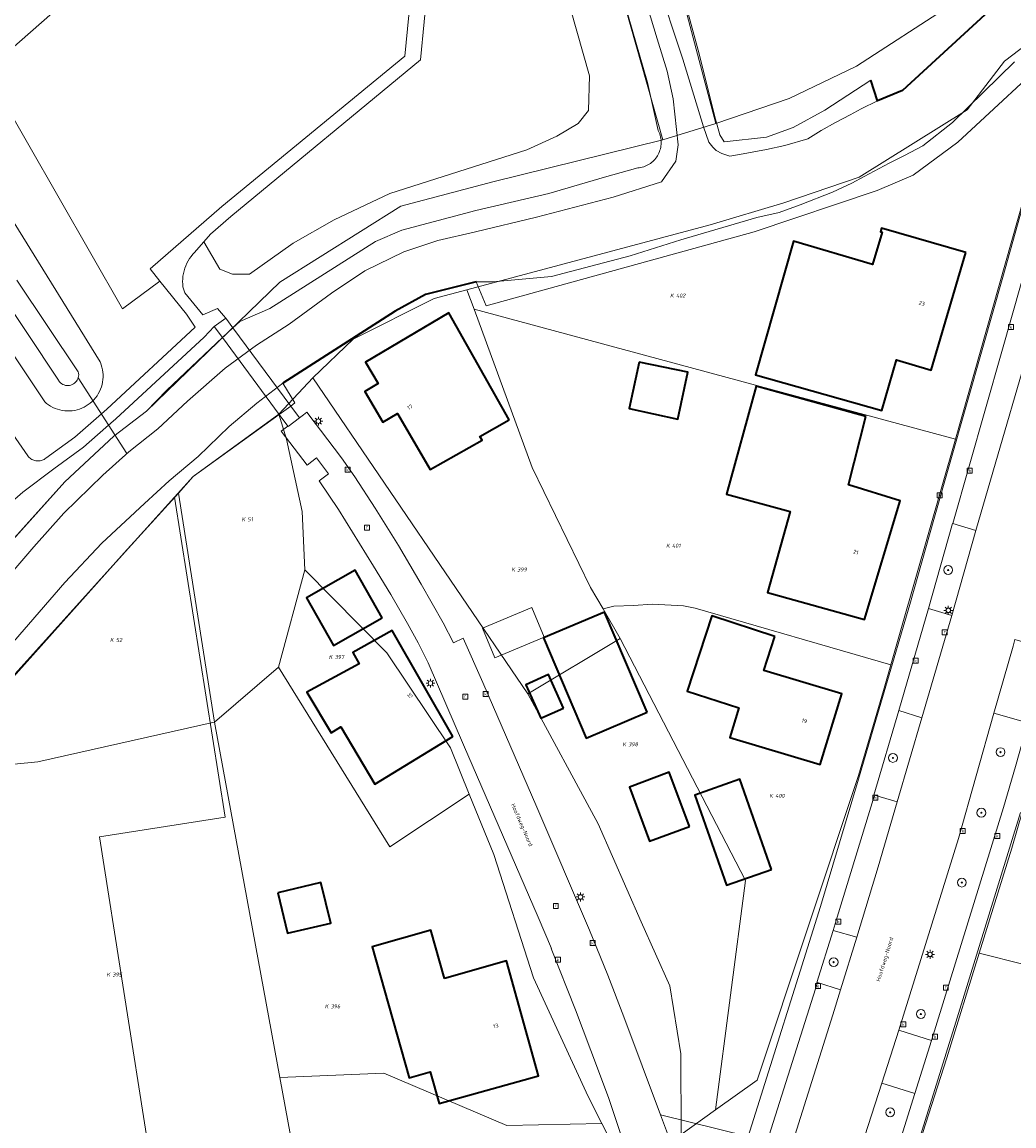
# Model space of a CAD drawing. Header units: metres. Extents: x 250001 to 257773, y 598992 to 609118.
# Tile 174 of 256: x 251457 to 251546, y 601649 to 601749. Entities that reach past the tile are written whole.
import ezdxf
from ezdxf.enums import TextEntityAlignment as Align
from ezdxf.lldxf.tags import DXFTag

# ---------------------------------------------------------------- set-up
doc = ezdxf.new("R2010")
doc.units = ezdxf.units.M
for name, color, linetype, lineweight in [('B-WE-GK-BESCHOEIING-G', 252, 'GK-BESCHOEIING', 35), ('B-WE-GK-KADEMUUR-G', 252, 'Continuous', 35), ('B-WE-GR-BOOM-S', 252, 'Continuous', 25), ('B-WE-GR-BOS_LOOF-GV', 252, 'Continuous', 13), ('B-WE-GR-GROENVOORZIENING-GV', 252, 'Continuous', 18), ('B-WE-KG-GRENS_PERCEEL-G', 150, 'KG-PERCEEL', 18), ('B-WE-KG-GRENS_PERCEEL-S', 150, 'Continuous', 25), ('B-WE-KL-ET_LS_OV_LICHTMAST-S', 252, 'Continuous', 25), ('B-WE-KW-KUNSTWERK_DEK-GV', 252, 'Continuous', 18), ('B-WE-KW-KUNSTWERK_DUIKER-G', 252, 'Continuous', 18), ('B-WE-OG-BEBOUWING-GV', 1, 'Continuous', 35), ('B-WE-OG-BEBOUWING-T18', 7, 'Continuous', 18), ('B-WE-OG-BEBOUWING_OVERBOUWING-GV', 1, 'Continuous', 18), ('B-WE-OG-TERREIN_ERF-GV', 7, 'Continuous', 18), ('B-WE-OG-TOPOGRAFIE-T18', 2, 'Continuous', 18), ('B-WE-OG-WATER-GV', 252, 'Continuous', 18), ('B-WE-OG-WATER_SLOOT-GV', 252, 'Continuous', 18), ('B-WE-RI-GWA_KOLK-S', 252, 'Continuous', 25), ('B-WE-RI-GWA_RIOOLPUT-S', 252, 'Continuous', 25), ('B-WE-VH-VERHARDING_GESLOTEN-GV', 252, 'Continuous', 18), ('B-WE-VH-VERHARDING_HALFVERHARDING-GV', 252, 'Continuous', 18), ('B-WE-VH-VERHARDING_OPEN-GV', 252, 'Continuous', 18), ('X-XX-AL-REFERENTIE-G', 7, 'Continuous', 18)]:
    doc.layers.add(name, color=color, linetype=linetype, lineweight=lineweight)
doc.styles.add('NLCS-ISO', font='NLCS-ISO.ttf')
doc.styles.add('NLCS-ISO-ANNOTATIEF-T18', font='NLCS-ISO.ttf', dxfattribs={"height": 1.8})
doc.styles.get("Standard").update_dxf_attribs({"font": 'NLCS-ISO.ttf'})
doc.linetypes.add('GK-BESCHOEIING', pattern='A,30,-5,[1,NLCS.SHX,S=1,R=0,X=0,Y=0],-5', length=40)
tags = doc.linetypes.add('KG-PERCEEL', pattern='A,5.5,-2,["P",Standard,S=1.8,R=0,X=-0.5,Y=-0.9],-2,5.5,-2,[5,NLCS.SHX,S=0.75,R=0,X=0,Y=0],-2', length=19).pattern_tags.tags
tags[6] = DXFTag(74, 10)

# ---------------------------------------------------------------- blocks, each defined once
blk = doc.blocks.new('SKG-PERCEELNUMMER-SO')
at = {"style": 'NLCS-ISO', "oblique": 10, "flags": 1}
blk.add_attdef('GEMEENTECODE', text='', height=1.8, dxfattribs=at).set_placement((0, 2.55), align=Align.MIDDLE_CENTER)
at = {"style": 'NLCS-ISO', "oblique": 10}
blk.add_attdef('SECTIE', text='', height=1.8, dxfattribs=at).set_placement((-0.5, 0), align=Align.MIDDLE_RIGHT)
blk.add_attdef('PERCEELNUMMER', text='', height=1.8, dxfattribs=at).set_placement((0.5, 0), align=Align.MIDDLE_LEFT)
blk = doc.blocks.new('BS2021-132-Xref-KAD-20210617')
at = {"layer": 'B-WE-KG-GRENS_PERCEEL-G', "flags": 128}
for points in [[(251501.779, 601784.016), (251514.782, 601738.077)], [(251507.412, 601783.37), (251508.76, 601780.44), (251519.574, 601739.529)], [(251519.574, 601739.529), (251526.179, 601741.798), (251532.244, 601744.704), (251540.696, 601750.161), (251551.5, 601756.74)], [(251497.142, 601724.56), (251519.056, 601730.397), (251525.687, 601732.382), (251532.49, 601734.697), (251542.224, 601740.756), (251545.586, 601745.139), (251548.982, 601747.724)], [(251549.602, 601740.862), (251541.177, 601711.088)], [(251514.782, 601738.077), (251519.574, 601739.529)], [(251514.782, 601738.077), (251499.475, 601734.269), (251491.175, 601732.079), (251480.281, 601725.231), (251468.27, 601713.63), (251465.33, 601711.38), (251460.9, 601707.26), (251447.598, 601692.46), (251423.683, 601666.197), (251408.04, 601648.37), (251400.89, 601641.58), (251384.463, 601628.287), (251377.597, 601622.276), (251376.31, 601620.81), (251367.75, 601614.5), (251348.007, 601602.527), (251333.368, 601593.377), (251319.681, 601586.963), (251314.516, 601584.542), (251306.906, 601580.859), (251299.155, 601576.901), (251292.933, 601573.522), (251287.83, 601571.57), (251284.842, 601570.544), (251280.81, 601569.16), (251274.7, 601565.85), (251268.25, 601561.7), (251264.64, 601559.95), (251259.51, 601557.82), (251253.64, 601555.86), (251248.59, 601554.55), (251243.918, 601552.512), (251238.63, 601549.68), (251229.77, 601543.39), (251225.7, 601541.12), (251220.769, 601538.867), (251214.379, 601535.76), (251206.436, 601532.745), (251199.196, 601530.535), (251203.1, 601522.77)], [(251483.261, 601716.639), (251486.876, 601720.1), (251494.188, 601723.773), (251497.142, 601724.56)], [(251497.783, 601722.816), (251497.142, 601724.56)], [(251509.429, 601695.829), (251508.265, 601697.739), (251503.025, 601708.558), (251497.783, 601722.816)], [(251541.177, 601711.088), (251497.783, 601722.816)], [(251480.193, 601713.353), (251483.261, 601716.639)], [(251483.261, 601716.639), (251502.624, 601688.156)], [(251471.147, 601706.246), (251472.46, 601707.74), (251480.193, 601713.353)], [(251482.518, 601699.344), (251482.287, 601704.58), (251480.887, 601711.114), (251480.193, 601713.353)], [(251541.177, 601711.088), (251536.303, 601694.144), (251535.353, 601690.785)], [(251445.995, 601678.233), (251466.261, 601700.872), (251471.147, 601706.246)], [(251471.147, 601706.246), (251474.389, 601685.61)], [(251480.142, 601690.562), (251482.518, 601699.344)], [(251482.518, 601699.344), (251489.916, 601691.86), (251495.659, 601683.308), (251497.349, 601679.129)], [(251535.353, 601690.785), (251517.704, 601695.882), (251516.642, 601696.092), (251513.869, 601696.236), (251512.164, 601696.115), (251510.378, 601696.07), (251509.429, 601695.829)], [(251552.599, 601696.243), (251546.258, 601674.252), (251543.318, 601664.805)], [(251510.936, 601693.155), (251509.429, 601695.829)], [(251502.624, 601688.156), (251510.936, 601693.155)], [(251510.936, 601693.155), (251522.248, 601671.346), (251519.542, 601650.674)], [(251474.389, 601685.61), (251480.142, 601690.562)], [(251480.142, 601690.562), (251490.188, 601674.365), (251497.349, 601679.129)], [(251535.353, 601690.785), (251534.693, 601688.452), (251532.418, 601680.816), (251523.295, 601653.371)], [(251502.624, 601688.156), (251508.964, 601676.441), (251512.829, 601667.608), (251515.417, 601661.852), (251516.417, 601655.738), (251516.456, 601648.456), (251519.542, 601650.674)], [(251445.995, 601678.233), (251450.203, 601680.147), (251453.879, 601681.587), (251458.473, 601682.021), (251474.373, 601685.596), (251474.389, 601685.61)], [(251474.389, 601685.61), (251480.272, 601653.607)], [(251497.349, 601679.129), (251499.551, 601673.682), (251503.135, 601662.577), (251508.051, 601651.885), (251509.289, 601649.471)], [(251543.318, 601664.805), (251540.386, 601655.378), (251538.211, 601648.555)], [(251576.703, 601656.522), (251551.426, 601662.75), (251543.318, 601664.805)], [(251480.272, 601653.607), (251489.639, 601653.998), (251500.722, 601649.288), (251509.289, 601649.471)], [(251480.272, 601653.607), (251481.233, 601648.379)], [(251519.542, 601650.674), (251523.295, 601653.371)], [(251509.289, 601649.471), (251512.786, 601642.659)]]:
    blk.add_lwpolyline(points, dxfattribs=at)
at = {"layer": 'B-WE-KG-GRENS_PERCEEL-S', "xscale": 0.2, "yscale": 0.2, "zscale": 0.2}
for p, values in [((251515.879, 601724.035), {'PERCEELNUMMER': '402', 'SECTIE': 'K'}), ((251477.261, 601703.88), {'PERCEELNUMMER': '51', 'SECTIE': 'K'}), ((251515.521, 601701.502), {'PERCEELNUMMER': '401', 'SECTIE': 'K'}), ((251501.573, 601699.357), {'PERCEELNUMMER': '399', 'SECTIE': 'K'}), ((251465.405, 601693.005), {'PERCEELNUMMER': '52', 'SECTIE': 'K'}), ((251485.125, 601691.485), {'PERCEELNUMMER': '397', 'SECTIE': 'K'}), ((251511.587, 601683.619), {'PERCEELNUMMER': '398', 'SECTIE': 'K'}), ((251524.82, 601678.97), {'PERCEELNUMMER': '400', 'SECTIE': 'K'}), ((251465.091, 601662.875), {'PERCEELNUMMER': '395', 'SECTIE': 'K'}), ((251484.763, 601660.014), {'PERCEELNUMMER': '396', 'SECTIE': 'K'})]:
    blk.add_blockref('SKG-PERCEELNUMMER-SO', p, dxfattribs=at).add_auto_attribs(values)
blk = doc.blocks.new('SKL-ET_OV_LICHTMAST-SO')
at = {"color": 0, "linetype": 'ByBlock', "lineweight": 18}
for points in [[(-1.25, 0), (-2, 0)], [(-1.41, 1.41), (-0.88, 0.88)], [(0, 2), (0, 1.25)], [(0.88, 0.88), (1.41, 1.41)], [(2, 0), (1.25, 0)], [(-1.41, -1.41), (-0.88, -0.88)], [(0, -1.25), (0, -2)], [(0.88, -0.88), (1.41, -1.41)]]:
    blk.add_lwpolyline(points, dxfattribs=at)
blk.add_circle((0, 0), 1, dxfattribs=at)
blk = doc.blocks.new('SRI-KOLK-SO')
at = {"color": 0, "linetype": 'ByBlock', "lineweight": 18}
blk.add_lwpolyline([(-1.125, -1.125), (1.125, -1.125), (1.125, 1.125), (-1.125, 1.125)], close=True, dxfattribs=at)
at = {"color": 0, "linetype": 'ByBlock', "lineweight": 18, "style": 'NLCS-ISO'}
blk.add_text('k', height=1.5, dxfattribs=at).set_placement((0, 0), align=Align.MIDDLE_CENTER)
blk = doc.blocks.new('SRI-PUT_INSPECTIEPUT_RIOOLPUT-SO')
at = {"color": 0, "linetype": 'ByBlock', "lineweight": 18}
blk.add_lwpolyline([(-1.12, -1.12), (1.12, -1.12), (1.12, 1.12), (-1.12, 1.12)], close=True, dxfattribs=at)
at = {"color": 0, "linetype": 'ByBlock', "lineweight": 18, "style": 'NLCS-ISO'}
blk.add_text('r', height=1.5, dxfattribs=at).set_placement((0, 0.28), align=Align.MIDDLE_CENTER)
blk = doc.blocks.new('SGR-BOOM_01-SO')
at = {"linetype": 'ByBlock', "lineweight": 18}
h = blk.add_hatch(color=0, dxfattribs=at)
h.dxf.hatch_style = 1
edge = h.paths.add_edge_path()
edge.add_arc((0, 0), 0.25, 0, 360)
at = {"color": 0, "linetype": 'ByBlock', "lineweight": 18}
for radius in [2, 0.25]:
    blk.add_circle((0, 0), radius, dxfattribs=at)
blk = doc.blocks.new('BS2021-132-Xref-BGT-GRIJS-20210617-aangepast')
at = {"layer": 'B-WE-GK-BESCHOEIING-G', "flags": 128}
for points in [[(251631.663, 601768.036), (251629.91, 601768.069), (251628, 601768), (251622.01, 601767.489), (251618.339, 601767.209), (251617.279, 601767.056), (251615.723, 601766.831), (251599.309, 601764.459), (251599.299, 601764.459), (251595.709, 601763.92), (251585.619, 601761.939), (251573.29, 601757.959), (251565.669, 601755.58), (251556.086, 601755.414), (251551.589, 601756.5), (251536.39, 601742.52)], [(251497.97, 601725.28), (251493.399, 601724.14), (251490.679, 601722.63), (251480.559, 601716.15)]]:
    blk.add_lwpolyline(points, dxfattribs=at)
at = {"layer": 'B-WE-GK-KADEMUUR-G', "flags": 128}
blk.add_lwpolyline([(251536.39, 601742.52), (251534.132, 601741.582), (251533.537, 601743.447)], dxfattribs=at)
at = {"layer": 'B-WE-GR-BOS_LOOF-GV', "flags": 128}
for points in [[(251508.17, 601743.819), (251498.989, 601776.27), (251495.387, 601772.43), (251494.269, 601758.989), (251492.94, 601745.26), (251475.846, 601731.144), (251474.02, 601729.558), (251473.433, 601728.885), (251474.859, 601726.42), (251476.01, 601725.949), (251477.549, 601725.969), (251481.48, 601728.76), (251485.16, 601730.869), (251490.2, 601733.219), (251502.54, 601737.15), (251505.23, 601738.39), (251507.16, 601739.55), (251508.1, 601740.709)], [(251492.51, 601755.479), (251493.967, 601769.703), (251491.66, 601768.05), (251478.619, 601751.959), (251472.309, 601754.51), (251467.51, 601756.64), (251461.019, 601750.599), (251455.579, 601745.81), (251454.863, 601744.951), (251454.536, 601743.882), (251454.649, 601742.77), (251466.109, 601722.829), (251469.466, 601725.339), (251468.589, 601726.43), (251475.059, 601732.05), (251491.54, 601745.599)]]:
    blk.add_lwpolyline(points, close=True, dxfattribs=at)
at = {"layer": 'B-WE-GR-GROENVOORZIENING-GV', "flags": 128}
for points in [[(251456.32, 601730.579), (251464.07, 601718.071), (251464.099, 601718.003), (251464.179, 601717.794), (251464.244, 601717.579), (251464.293, 601717.36), (251464.326, 601717.139), (251464.344, 601716.915), (251464.345, 601716.691), (251464.331, 601716.467), (251464.301, 601716.245), (251464.255, 601716.025), (251464.193, 601715.81), (251464.116, 601715.599), (251464.024, 601715.394), (251463.918, 601715.197), (251463.799, 601715.007), (251463.666, 601714.827), (251463.52, 601714.656), (251463.363, 601714.497), (251463.194, 601714.348), (251463.016, 601714.213), (251462.828, 601714.09), (251462.632, 601713.981), (251462.429, 601713.886), (251462.22, 601713.806), (251462.005, 601713.742), (251461.786, 601713.692), (251461.565, 601713.658), (251461.341, 601713.641), (251461.117, 601713.639), (251460.893, 601713.653), (251460.671, 601713.683), (251460.451, 601713.729), (251460.236, 601713.79), (251460.025, 601713.867), (251459.82, 601713.958), (251459.622, 601714.064), (251459.433, 601714.184), (251459.252, 601714.317), (251459.082, 601714.462), (251441.76, 601740.4)], [(251450.637, 601719.579), (251457.565, 601709.596), (251457.626, 601709.522), (251457.692, 601709.454), (251457.764, 601709.391), (251457.842, 601709.334), (251457.923, 601709.284), (251458.009, 601709.242), (251458.097, 601709.206), (251458.189, 601709.178), (251458.282, 601709.158), (251458.377, 601709.145), (251458.473, 601709.141), (251458.568, 601709.144), (251458.663, 601709.156), (251458.756, 601709.175), (251458.848, 601709.203), (251458.937, 601709.237), (251459.023, 601709.279), (251459.105, 601709.328), (251459.183, 601709.384), (251459.19, 601709.39), (251461.79, 601711.29), (251464.69, 601713.8), (251472.649, 601721.18), (251471.869, 601722.349), (251469.466, 601725.339), (251466.109, 601722.829), (251454.649, 601742.77)], [(251455.579, 601745.81), (251461.019, 601750.599)], [(251498.989, 601776.27), (251508.17, 601743.819), (251508.1, 601740.709), (251507.16, 601739.55), (251505.23, 601738.39), (251502.54, 601737.15), (251490.2, 601733.219), (251485.16, 601730.869), (251481.48, 601728.76), (251477.549, 601725.969), (251476.01, 601725.949), (251474.859, 601726.42), (251473.433, 601728.885), (251472.551, 601727.874), (251472.443, 601727.756), (251472.288, 601727.568), (251472.145, 601727.37), (251472.016, 601727.163), (251471.901, 601726.948), (251471.8, 601726.726), (251471.714, 601726.498), (251471.642, 601726.264), (251471.587, 601726.027), (251471.547, 601725.786), (251471.523, 601725.543), (251471.514, 601725.299), (251471.522, 601725.056), (251471.546, 601724.813), (251471.716, 601724.296), (251473.339, 601722.31), (251474.67, 601722.88), (251475.19, 601722.25), (251475.399, 601722.01), (251476.047, 601721.132), (251476.66, 601721.709), (251479.39, 601722.859), (251488.899, 601728.92), (251491.26, 601729.92), (251497.95, 601731.709), (251504.51, 601733.239), (251509.54, 601734.699), (251512.54, 601735.53), (251512.675, 601735.545), (251512.808, 601735.569), (251512.94, 601735.6), (251513.07, 601735.639), (251513.197, 601735.685), (251513.322, 601735.739), (251513.443, 601735.8), (251513.56, 601735.868), (251513.673, 601735.943), (251513.781, 601736.025), (251513.885, 601736.113), (251513.983, 601736.206), (251514.075, 601736.306), (251514.161, 601736.41), (251514.241, 601736.52), (251514.315, 601736.634), (251514.381, 601736.752), (251514.441, 601736.874), (251514.493, 601736.999), (251514.537, 601737.127), (251514.574, 601737.257), (251514.604, 601737.389), (251514.625, 601737.523), (251514.639, 601737.658), (251514.644, 601737.794), (251514.642, 601737.929), (251514.631, 601738.064), (251514.613, 601738.199), (251514.587, 601738.332), (251514.553, 601738.463), (251514.511, 601738.592), (251514.462, 601738.718), (251514.405, 601738.841), (251514.38, 601738.89), (251513.399, 601743.219), (251502.2, 601781.959)], [(251449.589, 601694.729), (251460.899, 601707.26), (251465.329, 601711.38), (251468.269, 601713.63), (251470.083, 601715.508), (251475.11, 601720.248), (251476.047, 601721.132), (251475.399, 601722.01), (251474.37, 601721.249), (251473.465, 601720.3), (251465.505, 601712.92), (251464.609, 601712.143), (251462.575, 601710.382), (251459.898, 601708.421), (251457.108, 601706.325), (251451.488, 601701.425)], [(251468.407, 601647.421), (251464.022, 601675.293), (251475.358, 601677.062), (251470.788, 601705.888), (251444.48, 601676.739), (251433.989, 601664.989), (251428.269, 601658.699), (251420.239, 601649.479), (251414.779, 601643.069)]]:
    blk.add_lwpolyline(points, dxfattribs=at)
for points in [[(251540.92, 601703.5), (251540.897, 601703.506), (251538.748, 601695.84), (251540.83, 601695.219), (251543.009, 601702.883)], [(251538.135, 601686.012), (251536.049, 601686.649), (251533.803, 601679.035), (251533.859, 601679.02), (251535.917, 601678.436)], [(251547.681, 601685.539), (251544.628, 601686.411), (251541.429, 601675.13), (251536.06, 601657.85), (251539, 601656.936), (251545.506, 601677.917), (251546.571, 601681.629)], [(251532.266, 601666.251), (251530.149, 601666.853), (251528.676, 601662.17), (251528.739, 601662.15), (251530.808, 601661.488)], [(251537.51, 601652.163), (251534.525, 601653.092), (251530.829, 601641.64), (251530.041, 601639.051), (251534.301, 601641.887)], [(251522.497, 601648.281), (251514.588, 601650.248), (251514.591, 601650.241), (251518.104, 601640.87), (251517.73, 601640.729), (251518.529, 601639.81), (251518.663, 601639.675), (251518.802, 601639.546), (251518.947, 601639.422), (251519.097, 601639.305), (251519.251, 601639.195), (251519.411, 601639.091), (251519.574, 601638.993), (251519.601, 601638.978), (251522.524, 601648.274)]]:
    blk.add_lwpolyline(points, close=True, dxfattribs=at)
at = {"layer": 'B-WE-KW-KUNSTWERK_DEK-GV', "flags": 128}
blk.add_lwpolyline([(251482.049, 601713.01), (251482.042, 601713.019), (251481.257, 601714.083), (251476.048, 601721.132), (251475.399, 601722.01), (251474.37, 601721.249), (251475.11, 601720.248), (251480.218, 601713.334), (251481.008, 601712.265), (251481.02, 601712.249)], close=True, dxfattribs=at)
at = {"layer": 'B-WE-KW-KUNSTWERK_DUIKER-G', "flags": 128}
blk.add_lwpolyline([(251462.108, 601716.636), (251466.496, 601709.808)], dxfattribs=at)
at = {"layer": 'B-WE-OG-BEBOUWING-GV', "flags": 128}
for points in [[(251542.089, 601727.93), (251534.51, 601730.099), (251534.416, 601729.785), (251534.559, 601729.743), (251533.69, 601726.82), (251526.57, 601728.939), (251523.16, 601716.89), (251534.54, 601713.68), (251535.859, 601718.239), (251538.989, 601717.329)], [(251500.959, 601712.849), (251495.51, 601722.479), (251488, 601718.05), (251489.14, 601716.109), (251487.94, 601715.39), (251489.549, 601712.63), (251490.88, 601713.4), (251493.829, 601708.359), (251498.51, 601711.01), (251498.309, 601711.349)], [(251512.656, 601718.05), (251511.76, 601713.86), (251516.16, 601712.892), (251517.053, 601717.128)], [(251533.1, 601713.14), (251523.22, 601715.869), (251520.54, 601706.16), (251526.26, 601704.579), (251524.239, 601697.28), (251532.98, 601694.859), (251536.19, 601705.56), (251531.529, 601706.979)], [(251489.5, 601694.997), (251487.051, 601699.294), (251482.672, 601696.798), (251485.121, 601692.501)], [(251513.37, 601686.502), (251509.531, 601695.526), (251504.047, 601693.193), (251507.886, 601684.169)], [(251524.884, 601693.331), (251519.202, 601695.177), (251516.998, 601688.394), (251521.629, 601686.889), (251520.829, 601684.229), (251528.959, 601681.8), (251530.929, 601688.16), (251523.89, 601690.272)], [(251495.869, 601684.329), (251490.41, 601693.859), (251486.869, 601691.869), (251487.43, 601690.877), (251482.715, 601688.322), (251484.894, 601684.661), (251485.771, 601685.183), (251488.85, 601680.01)], [(251505.845, 601686.883), (251504.48, 601689.896), (251502.432, 601688.968), (251503.797, 601685.955)], [(251517.198, 601676.221), (251515.376, 601681.101), (251511.776, 601679.757), (251513.598, 601674.877)], [(251524.585, 601672.345), (251521.744, 601680.461), (251517.681, 601679.039), (251520.522, 601670.923)], [(251480.104, 601670.235), (251480.954, 601666.588), (251484.872, 601667.502), (251483.983, 601671.173)], [(251495.119, 601662.52), (251493.88, 601666.859), (251488.589, 601665.359), (251491.94, 601653.56), (251493.839, 601654.099), (251494.649, 601651.25), (251503.6, 601653.75), (251500.69, 601664.099)]]:
    blk.add_lwpolyline(points, close=True, dxfattribs=at)
at = {"layer": 'B-WE-OG-BEBOUWING_OVERBOUWING-GV', "flags": 128}
blk.add_lwpolyline([(251502.996, 601695.934), (251498.539, 601694.079), (251499.655, 601691.397), (251504.112, 601693.252)], close=True, dxfattribs=at)
at = {"layer": 'B-WE-OG-TERREIN_ERF-GV', "flags": 128}
for points in [[(251509.769, 601776.189), (251517.98, 601746.13), (251519.529, 601739.92), (251519.929, 601738.51), (251520.32, 601737.869), (251524.13, 601738.3), (251526.54, 601739.189), (251529.399, 601740.75), (251533.537, 601743.447), (251534.132, 601741.582), (251536.39, 601742.52), (251551.589, 601756.5)], [(251550.72, 601746.5), (251541.39, 601737.859), (251537.369, 601734.88), (251534.1, 601733.5), (251523.019, 601729.78), (251498.859, 601723.099), (251497.97, 601725.28), (251493.399, 601724.14), (251490.679, 601722.63), (251480.559, 601716.15), (251481.64, 601714.359), (251481.257, 601714.083), (251480.218, 601713.334), (251472.459, 601707.739), (251470.788, 601705.888), (251475.358, 601677.062), (251464.022, 601675.293), (251468.407, 601647.421)], [(251513.092, 601642.247), (251509.902, 601651.786), (251508.315, 601656.039), (251506.927, 601659.695), (251504.738, 601665.222), (251504.75, 601665.229), (251503.559, 601668.03), (251496.829, 601683.569), (251493.649, 601690.959), (251492.73, 601692.76), (251491.769, 601694.51), (251490.29, 601697.099), (251488.73, 601699.67), (251485.57, 601704.77), (251483.809, 601707.359), (251484.649, 601707.969), (251483.579, 601709.41), (251482.739, 601708.77), (251480.41, 601711.829), (251481.008, 601712.265), (251481.02, 601712.249), (251482.049, 601713.01), (251482.042, 601713.019), (251482.399, 601713.28), (251482.719, 601713.521), (251485.823, 601709.415), (251487.031, 601707.694), (251488.867, 601704.894), (251490.96, 601701.51), (251493.015, 601698.05), (251495.001, 601694.551), (251495.939, 601692.766), (251496.799, 601693.189), (251498.57, 601689.18), (251499.046, 601688.069), (251503.437, 601677.958), (251508.199, 601666.884), (251509.842, 601662.826), (251511.274, 601659.06), (251514.588, 601650.248), (251522.497, 601648.281), (251529.013, 601669.003), (251532.423, 601680.473), (251537.052, 601696.203), (251539.219, 601703.85), (251543.649, 601719.359), (251545.447, 601725.685), (251549.826, 601741.351)], [(251547.04, 601677.459), (251541.19, 601658.579), (251535.66, 601640.869)]]:
    blk.add_lwpolyline(points, dxfattribs=at)
for points in [[(251534.54, 601713.68), (251523.16, 601716.89), (251526.57, 601728.939), (251533.69, 601726.82), (251534.559, 601729.743), (251534.416, 601729.785), (251534.51, 601730.099), (251542.089, 601727.93), (251538.989, 601717.329), (251535.859, 601718.239)], [(251498.51, 601711.01), (251493.829, 601708.359), (251490.88, 601713.4), (251489.549, 601712.63), (251487.94, 601715.39), (251489.14, 601716.109), (251488, 601718.05), (251495.51, 601722.479), (251500.959, 601712.849), (251498.309, 601711.349)], [(251516.16, 601712.892), (251511.76, 601713.86), (251512.656, 601718.05), (251517.053, 601717.128)], [(251532.98, 601694.859), (251524.239, 601697.28), (251526.26, 601704.579), (251520.54, 601706.16), (251523.22, 601715.869), (251533.1, 601713.14), (251531.529, 601706.979), (251536.19, 601705.56)], [(251485.121, 601692.501), (251482.672, 601696.798), (251487.051, 601699.294), (251489.5, 601694.997)], [(251499.655, 601691.397), (251498.539, 601694.079), (251502.996, 601695.934), (251504.112, 601693.252)], [(251507.886, 601684.169), (251504.047, 601693.193), (251509.531, 601695.526), (251513.37, 601686.502)], [(251520.829, 601684.229), (251521.629, 601686.889), (251516.998, 601688.394), (251519.202, 601695.177), (251524.884, 601693.331), (251523.89, 601690.272), (251530.929, 601688.16), (251528.959, 601681.8)], [(251495.869, 601684.329), (251488.85, 601680.01), (251485.771, 601685.183), (251484.894, 601684.661), (251482.715, 601688.322), (251487.43, 601690.877), (251486.869, 601691.869), (251490.41, 601693.859)], [(251503.797, 601685.955), (251502.432, 601688.968), (251504.48, 601689.896), (251505.845, 601686.883)], [(251513.598, 601674.877), (251511.776, 601679.757), (251515.376, 601681.101), (251517.198, 601676.221)], [(251524.585, 601672.345), (251520.522, 601670.923), (251517.681, 601679.039), (251521.744, 601680.461)], [(251480.954, 601666.588), (251480.104, 601670.235), (251483.983, 601671.173), (251484.872, 601667.502)], [(251503.6, 601653.75), (251494.649, 601651.25), (251493.839, 601654.099), (251491.94, 601653.56), (251488.589, 601665.359), (251493.88, 601666.859), (251495.119, 601662.52), (251500.69, 601664.099)]]:
    blk.add_lwpolyline(points, close=True, dxfattribs=at)
at = {"layer": 'B-WE-OG-WATER-GV', "flags": 128}
for points in [[(251551.589, 601756.5), (251536.39, 601742.52), (251534.132, 601741.582), (251532.663, 601740.855), (251531.688, 601740.321), (251530.348, 601739.614), (251529.064, 601738.913), (251527.849, 601738.159), (251525.792, 601737.547), (251524.126, 601737.182), (251522.041, 601736.815), (251520.824, 601736.596), (251520.102, 601736.832), (251519.598, 601737.116), (251519.286, 601737.404), (251518.926, 601737.851), (251518.446, 601739.235), (251516.591, 601745.326), (251514.219, 601752.507)], [(251512.385, 601753.44), (251514.272, 601747.174), (251515.175, 601744.245), (251515.719, 601741.749), (251516.167, 601737.609), (251515.966, 601736.14), (251514.681, 601734.28), (251510.332, 601732.903), (251503.415, 601731.09), (251497.899, 601729.77), (251494.527, 601729), (251491.456, 601727.961), (251487.928, 601726.267), (251484.929, 601724.255), (251481.125, 601721.447), (251478.168, 601719.567), (251475.362, 601717.499), (251471.952, 601714.532), (251469.285, 601712.031), (251466.655, 601709.95), (251464.31, 601707.858), (251460.823, 601704.429), (251458.105, 601701.412), (251453.007, 601695.476)], [(251456.269, 601692.831), (251460.896, 601698.195), (251464.239, 601701.746), (251468.093, 601705.294), (251470.309, 601707.343), (251472.915, 601709.546), (251475.707, 601712.243), (251478.189, 601714.334), (251480.559, 601716.15), (251490.679, 601722.63), (251493.399, 601724.14), (251497.97, 601725.28), (251499.473, 601725.274), (251504.752, 601725.755), (251511.86, 601727.618), (251516.407, 601729.057), (251523.28, 601731.069), (251525.291, 601731.513), (251527.166, 601732.217), (251530.075, 601733.354), (251531.835, 601734.16), (251532.949, 601734.768), (251534.292, 601735.476), (251535.205, 601735.976), (251536.57, 601736.652), (251538.219, 601737.532), (251540.909, 601739.618), (251546.495, 601745.104)], [(251442.987, 601742.433), (251460.315, 601716.418), (251460.352, 601716.359), (251460.428, 601716.26), (251460.516, 601716.171), (251460.615, 601716.094), (251460.723, 601716.031), (251460.838, 601715.981), (251460.958, 601715.947), (251461.082, 601715.928), (251461.207, 601715.926), (251461.332, 601715.939), (251461.453, 601715.968), (251461.571, 601716.012), (251461.681, 601716.071), (251461.783, 601716.143), (251461.875, 601716.228), (251461.956, 601716.324), (251462.023, 601716.429), (251462.077, 601716.542), (251462.116, 601716.661), (251462.139, 601716.784), (251462.147, 601716.909), (251462.138, 601717.034), (251462.114, 601717.157), (251456.576, 601725.412)]]:
    blk.add_lwpolyline(points, dxfattribs=at)
at = {"layer": 'B-WE-OG-WATER_SLOOT-GV', "flags": 128}
for points in [[(251441.76, 601740.4), (251459.082, 601714.462), (251459.252, 601714.317), (251459.433, 601714.184), (251459.622, 601714.064), (251459.82, 601713.958), (251460.025, 601713.867), (251460.236, 601713.79), (251460.451, 601713.729), (251460.671, 601713.683), (251460.893, 601713.653), (251461.117, 601713.639), (251461.341, 601713.641), (251461.565, 601713.658), (251461.786, 601713.692), (251462.005, 601713.742), (251462.22, 601713.806), (251462.429, 601713.886), (251462.632, 601713.981), (251462.828, 601714.09), (251463.016, 601714.213), (251463.194, 601714.348), (251463.363, 601714.497), (251463.52, 601714.656), (251463.666, 601714.827), (251463.799, 601715.007), (251463.918, 601715.197), (251464.024, 601715.394), (251464.116, 601715.599), (251464.193, 601715.81), (251464.255, 601716.025), (251464.301, 601716.245), (251464.331, 601716.467), (251464.345, 601716.691), (251464.344, 601716.915), (251464.326, 601717.139), (251464.293, 601717.36), (251464.244, 601717.579), (251464.179, 601717.794), (251464.099, 601718.003), (251464.07, 601718.071), (251456.32, 601730.579)], [(251456.576, 601725.412), (251462.114, 601717.157), (251462.138, 601717.034), (251462.147, 601716.909), (251462.139, 601716.784), (251462.116, 601716.661), (251462.077, 601716.542), (251462.023, 601716.429), (251461.956, 601716.324), (251461.875, 601716.228), (251461.783, 601716.143), (251461.681, 601716.071), (251461.571, 601716.012), (251461.453, 601715.968), (251461.332, 601715.939), (251461.207, 601715.926), (251461.082, 601715.928), (251460.958, 601715.947), (251460.838, 601715.981), (251460.723, 601716.031), (251460.615, 601716.094), (251460.516, 601716.171), (251460.428, 601716.26), (251460.352, 601716.359), (251460.315, 601716.418), (251442.987, 601742.433)], [(251502.2, 601781.959), (251513.399, 601743.219), (251514.38, 601738.89), (251514.405, 601738.841), (251514.462, 601738.718), (251514.511, 601738.592), (251514.553, 601738.463), (251514.587, 601738.332), (251514.613, 601738.199), (251514.631, 601738.064), (251514.642, 601737.929), (251514.644, 601737.794), (251514.639, 601737.658), (251514.625, 601737.523), (251514.604, 601737.389), (251514.574, 601737.257), (251514.537, 601737.127), (251514.493, 601736.999), (251514.441, 601736.874), (251514.381, 601736.752), (251514.315, 601736.634), (251514.241, 601736.52), (251514.161, 601736.41), (251514.075, 601736.306), (251513.983, 601736.206), (251513.885, 601736.113), (251513.781, 601736.025), (251513.673, 601735.943), (251513.56, 601735.868), (251513.443, 601735.8), (251513.322, 601735.739), (251513.197, 601735.685), (251513.07, 601735.639), (251512.94, 601735.6), (251512.808, 601735.569), (251512.675, 601735.545), (251512.54, 601735.53), (251509.54, 601734.699), (251504.51, 601733.239), (251497.95, 601731.709), (251491.26, 601729.92), (251488.899, 601728.92), (251479.39, 601722.859), (251476.66, 601721.709), (251476.047, 601721.132), (251475.11, 601720.248), (251470.083, 601715.508), (251468.269, 601713.63), (251465.329, 601711.38), (251460.899, 601707.26), (251449.589, 601694.729)], [(251453.007, 601695.476), (251458.105, 601701.412), (251460.823, 601704.429), (251464.31, 601707.858), (251466.655, 601709.95), (251469.285, 601712.031), (251471.952, 601714.532), (251475.362, 601717.499), (251478.168, 601719.567), (251481.125, 601721.447), (251484.929, 601724.255), (251487.928, 601726.267), (251491.456, 601727.961), (251494.527, 601729), (251497.899, 601729.77), (251503.415, 601731.09), (251510.332, 601732.903), (251514.681, 601734.28), (251515.966, 601736.14), (251516.167, 601737.609), (251515.719, 601741.749), (251515.175, 601744.245), (251514.272, 601747.174), (251512.385, 601753.44)], [(251514.219, 601752.507), (251516.591, 601745.326), (251518.446, 601739.235), (251518.926, 601737.851), (251519.286, 601737.404), (251519.598, 601737.116), (251520.102, 601736.832), (251520.824, 601736.596), (251522.041, 601736.815), (251524.126, 601737.182), (251525.792, 601737.547), (251527.849, 601738.159), (251529.064, 601738.913), (251530.348, 601739.614), (251531.688, 601740.321), (251532.663, 601740.855), (251534.132, 601741.582), (251533.537, 601743.447), (251529.399, 601740.75), (251526.54, 601739.189), (251524.13, 601738.3), (251520.32, 601737.869), (251519.929, 601738.51), (251519.529, 601739.92), (251517.98, 601746.13), (251509.769, 601776.189)], [(251546.495, 601745.104), (251540.909, 601739.618), (251538.219, 601737.532), (251536.57, 601736.652), (251535.205, 601735.976), (251534.292, 601735.476), (251532.949, 601734.768), (251531.835, 601734.16), (251530.075, 601733.354), (251527.166, 601732.217), (251525.291, 601731.513), (251523.28, 601731.069), (251516.407, 601729.057), (251511.86, 601727.618), (251504.752, 601725.755), (251499.473, 601725.274), (251497.97, 601725.28), (251498.859, 601723.099), (251523.019, 601729.78), (251534.1, 601733.5), (251537.369, 601734.88), (251541.39, 601737.859), (251550.72, 601746.5)], [(251444.48, 601676.739), (251470.788, 601705.888), (251472.459, 601707.739), (251480.218, 601713.334), (251481.257, 601714.083), (251481.64, 601714.359), (251480.559, 601716.15), (251478.189, 601714.334), (251475.707, 601712.243), (251472.915, 601709.546), (251470.309, 601707.343), (251468.093, 601705.294), (251464.239, 601701.746), (251460.896, 601698.195), (251456.269, 601692.831)]]:
    blk.add_lwpolyline(points, dxfattribs=at)
at = {"layer": 'B-WE-VH-VERHARDING_GESLOTEN-GV', "flags": 128}
for points in [[(251530.829, 601641.64), (251534.525, 601653.092), (251536.06, 601657.85), (251541.429, 601675.13), (251544.628, 601686.411), (251546.359, 601692.469), (251546.503, 601693.052)], [(251549.329, 601724.619), (251543.009, 601702.883), (251540.83, 601695.219), (251538.135, 601686.012), (251535.917, 601678.436), (251534.2, 601672.569), (251532.266, 601666.251), (251530.808, 601661.488), (251530.119, 601659.239), (251524.984, 601642.931)]]:
    blk.add_lwpolyline(points, dxfattribs=at)
blk.add_lwpolyline([(251476.048, 601721.132), (251475.399, 601722.01), (251474.37, 601721.249), (251475.11, 601720.248), (251480.218, 601713.334), (251481.008, 601712.265), (251481.02, 601712.249), (251482.049, 601713.01), (251482.042, 601713.019), (251481.257, 601714.083)], close=True, dxfattribs=at)
at = {"layer": 'B-WE-VH-VERHARDING_HALFVERHARDING-GV', "flags": 128}
for points in [[(251451.488, 601701.425), (251457.108, 601706.325), (251459.898, 601708.421), (251462.575, 601710.382), (251464.609, 601712.143), (251465.505, 601712.92), (251473.465, 601720.3), (251474.37, 601721.249), (251475.399, 601722.01), (251475.19, 601722.25), (251474.67, 601722.88), (251473.339, 601722.31), (251471.716, 601724.296), (251471.546, 601724.813), (251471.522, 601725.056), (251471.514, 601725.299), (251471.523, 601725.543), (251471.547, 601725.786), (251471.587, 601726.027), (251471.642, 601726.264), (251471.714, 601726.498), (251471.8, 601726.726), (251471.901, 601726.948), (251472.016, 601727.163), (251472.145, 601727.37), (251472.288, 601727.568), (251472.443, 601727.756), (251472.551, 601727.874), (251473.433, 601728.885), (251474.02, 601729.558), (251475.846, 601731.144), (251492.94, 601745.26), (251494.269, 601758.989)], [(251492.51, 601755.479), (251491.54, 601745.599), (251475.059, 601732.05), (251468.589, 601726.43), (251469.466, 601725.339), (251471.869, 601722.349), (251472.649, 601721.18), (251464.69, 601713.8), (251461.79, 601711.29), (251459.19, 601709.39), (251459.183, 601709.384), (251459.105, 601709.328), (251459.023, 601709.279), (251458.937, 601709.237), (251458.848, 601709.203), (251458.756, 601709.175), (251458.663, 601709.156), (251458.568, 601709.144), (251458.473, 601709.141), (251458.377, 601709.145), (251458.282, 601709.158), (251458.189, 601709.178), (251458.097, 601709.206), (251458.009, 601709.242), (251457.923, 601709.284), (251457.842, 601709.334), (251457.764, 601709.391), (251457.692, 601709.454), (251457.626, 601709.522), (251457.565, 601709.596), (251450.637, 601719.579)]]:
    blk.add_lwpolyline(points, dxfattribs=at)
at = {"layer": 'B-WE-VH-VERHARDING_OPEN-GV', "flags": 128}
for points in [[(251546.571, 601681.629), (251545.506, 601677.917), (251539, 601656.936), (251537.51, 601652.163), (251534.301, 601641.887)], [(251535.66, 601640.869), (251541.19, 601658.579), (251547.04, 601677.459)], [(251549.826, 601741.351), (251545.447, 601725.685), (251543.649, 601719.359), (251539.219, 601703.85), (251537.052, 601696.203), (251532.423, 601680.473), (251529.013, 601669.003), (251522.497, 601648.281)], [(251522.859, 601643.56), (251528.739, 601662.15), (251528.676, 601662.17), (251530.149, 601666.853), (251530.519, 601668.032), (251533.859, 601679.02), (251533.803, 601679.035), (251536.049, 601686.649), (251538.748, 601695.84), (251540.897, 601703.506), (251540.92, 601703.5), (251545.35, 601719.01), (251547.149, 601725.339)], [(251518.104, 601640.87), (251514.591, 601650.241), (251514.588, 601650.248), (251511.274, 601659.06), (251509.842, 601662.826), (251508.199, 601666.884), (251503.437, 601677.958), (251499.046, 601688.069), (251498.57, 601689.18), (251496.799, 601693.189), (251495.939, 601692.766), (251495.001, 601694.551), (251493.015, 601698.05), (251490.96, 601701.51), (251488.867, 601704.894), (251487.031, 601707.694), (251485.823, 601709.415), (251482.719, 601713.521), (251482.399, 601713.28), (251482.042, 601713.019), (251482.049, 601713.01), (251481.02, 601712.249), (251481.008, 601712.265), (251480.41, 601711.829), (251482.739, 601708.77), (251483.579, 601709.41), (251484.649, 601707.969), (251483.809, 601707.359), (251485.57, 601704.77), (251488.73, 601699.67), (251490.29, 601697.099), (251491.769, 601694.51), (251492.73, 601692.76), (251493.649, 601690.959), (251496.829, 601683.569), (251503.559, 601668.03), (251504.75, 601665.229), (251504.738, 601665.222), (251506.927, 601659.695), (251508.315, 601656.039), (251509.902, 601651.786), (251513.092, 601642.247)]]:
    blk.add_lwpolyline(points, dxfattribs=at)
for points in [[(251551.339, 601732.28), (251553.01, 601738.773), (251550.456, 601737.171), (251547.149, 601725.339), (251545.35, 601719.01), (251540.92, 601703.5), (251543.009, 601702.883), (251549.329, 601724.619)], [(251540.83, 601695.219), (251538.748, 601695.84), (251536.049, 601686.649), (251538.135, 601686.012)], [(251549.519, 601692.19), (251546.503, 601693.052), (251546.359, 601692.469), (251544.628, 601686.411), (251547.681, 601685.539), (251549.14, 601690.677)], [(251535.917, 601678.436), (251533.859, 601679.02), (251530.519, 601668.032), (251530.149, 601666.853), (251532.266, 601666.251), (251534.2, 601672.569)], [(251530.808, 601661.488), (251528.739, 601662.15), (251522.859, 601643.56), (251524.984, 601642.931), (251530.119, 601659.239)], [(251539, 601656.936), (251536.06, 601657.85), (251534.525, 601653.092), (251537.51, 601652.163)]]:
    blk.add_lwpolyline(points, close=True, dxfattribs=at)
at = {"layer": 'B-WE-GR-BOOM-S', "xscale": 0.2, "yscale": 0.2, "zscale": 0.2}
for p in [(251540.51, 601699.31), (251545.23, 601682.91), (251535.53, 601682.39), (251543.5, 601677.45), (251541.74, 601671.16), (251530.19, 601663.99), (251538.05, 601659.32), (251535.28, 601650.46)]:
    blk.add_blockref('SGR-BOOM_01-SO', p, dxfattribs=at)
at = {"layer": 'B-WE-KL-ET_LS_OV_LICHTMAST-S', "xscale": 0.2, "yscale": 0.2, "zscale": 0.2}
for p in [(251483.75, 601712.72), (251540.523, 601695.679), (251493.85, 601689.12), (251507.37, 601669.86), (251538.873, 601664.688)]:
    blk.add_blockref('SKL-ET_OV_LICHTMAST-SO', p, dxfattribs=at)
at = {"layer": 'B-WE-RI-GWA_KOLK-S', "xscale": 0.2, "yscale": 0.2, "zscale": 0.2}
for p in [(251546.16, 601721.19), (251486.38, 601708.34), (251542.46, 601708.26), (251539.74, 601706.03), (251537.57, 601691.14), (251498.82, 601688.14), (251533.96, 601678.81), (251541.83, 601675.81), (251544.93, 601675.36), (251530.62, 601667.64), (251508.47, 601665.71), (251505.35, 601664.2), (251528.77, 601661.83), (251536.47, 601658.38), (251539.32, 601657.27)]:
    blk.add_blockref('SRI-KOLK-SO', p, dxfattribs=at)
at = {"layer": 'B-WE-RI-GWA_RIOOLPUT-S', "xscale": 0.2, "yscale": 0.2, "zscale": 0.2}
for p in [(251488.14, 601703.13), (251540.2, 601693.7), (251496.99, 601687.9), (251505.15, 601669.04), (251540.3, 601661.7)]:
    blk.add_blockref('SRI-PUT_INSPECTIEPUT_RIOOLPUT-SO', p, dxfattribs=at)
at = {"layer": 'B-WE-OG-BEBOUWING-T18', "style": 'NLCS-ISO-ANNOTATIEF-T18'}
for s, rotation, p in [('23', 343.7, (251538.139, 601723.331)), ('17', 29.5, (251492, 601714)), ('21', 343.3, (251532.19, 601700.928)), ('15', 29.8, (251492, 601688)), ('19', 342.8, (251527.556, 601685.72)), ('13', 15.7, (251499.738, 601658.248))]:
    blk.add_text(s, height=0.36, rotation=rotation, dxfattribs=at).set_placement(p, align=Align.MIDDLE)
at = {"layer": 'B-WE-OG-TOPOGRAFIE-T18', "style": 'NLCS-ISO-ANNOTATIEF-T18'}
for rotation, p in [(293.4, (251502.054, 601676.33)), (72.8, (251534.844, 601664.235))]:
    blk.add_text('Hoofdweg-Noord', height=0.36, rotation=rotation, dxfattribs=at).set_placement(p, align=Align.MIDDLE)

msp = doc.modelspace()

# ---------------------------------------------------------------- block references
at = {"layer": 'X-XX-AL-REFERENTIE-G'}
for name in ['BS2021-132-Xref-BGT-GRIJS-20210617-aangepast', 'BS2021-132-Xref-KAD-20210617']:
    msp.add_blockref(name, (0, 0), dxfattribs=at)

doc.saveas('drawing.dxf')
